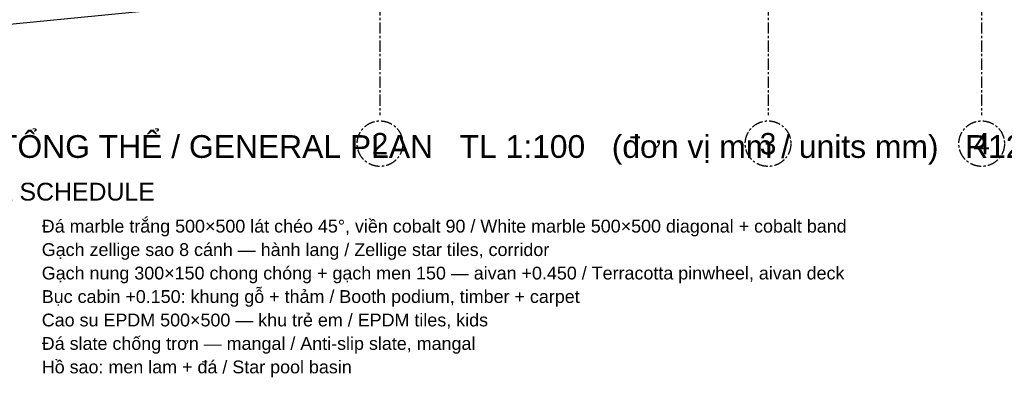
# Model space of a CAD drawing. Header units: millimetres. Extents: x -2320 to 44673, y -183000 to 30400.
# Tile 21 of 33: x 4790 to 18618, y -18286 to -13256. Entities that reach past the tile are written whole.
import ezdxf
from ezdxf.enums import TextEntityAlignment as Align

# ---------------------------------------------------------------- set-up
doc = ezdxf.new("R2010")
doc.units = ezdxf.units.MM
doc.header["$LTSCALE"] = 50
doc.linetypes.add('CENTER', pattern=[5.08, 3.175, -0.635, 0.635, -0.635])
for name, color, linetype in [('A-FURN-BASE', 9, 'Continuous'), ('A-TEXT', 7, 'Continuous'), ('S-GRID', 8, 'CENTER')]:
    doc.layers.add(name, color=color, linetype=linetype)
doc.styles.add('VN', font='arial.ttf')

msp = doc.modelspace()

# ---------------------------------------------------------------- linework, layer by layer
at = {"layer": 'A-FURN-BASE'}
msp.add_lwpolyline([(4492, -12312), (9288, -12312), (9286.8, -12864.1), (3399.7, -13443.8), (3112.6, -12309.1), (3708, -12312), (3708, -13030.5), (4492, -13030.5)], close=True, dxfattribs=at)
at = {"layer": 'S-GRID'}
for p, q in [((9850, 2200), (9850, -14600)), ((15300, 2200), (15300, -14600)), ((18300, 2200), (18300, -14600))]:
    msp.add_line(p, q, dxfattribs=at)
for centre in [(9850, -15000), (15300, -15000), (18300, -15000)]:
    msp.add_circle(centre, 320, dxfattribs=at)

# ---------------------------------------------------------------- texts
at = {"layer": 'A-TEXT', "style": 'VN'}
for s, height, p in [('SAMARKAND — MẶT BẰNG TỔNG THỂ / GENERAL PLAN   TL 1:100   (đơn vị mm / units mm)   R12-v12.1', 320, (-1500, -15200)), ('BẢNG DIỆN TÍCH SÀN / FLOOR AREA SCHEDULE', 250, (-1500, -15800)), ('Đá marble trắng 500×500 lát chéo 45°, viền cobalt 90 / White marble 500×500 diagonal + cobalt band', 180, (5100, -16250)), ('Gạch zellige sao 8 cánh — hành lang / Zellige star tiles, corridor', 180, (5100, -16580)), ('Gạch nung 300×150 chong chóng + gạch men 150 — aivan +0.450 / Terracotta pinwheel, aivan deck', 180, (5100, -16910)), ('Bục cabin +0.150: khung gỗ + thảm / Booth podium, timber + carpet', 180, (5100, -17240)), ('Cao su EPDM 500×500 — khu trẻ em / EPDM tiles, kids', 180, (5100, -17570)), ('Đá slate chống trơn — mangal / Anti-slip slate, mangal', 180, (5100, -17900)), ('Hồ sao: men lam + đá / Star pool basin', 180, (5100, -18230))]:
    msp.add_text(s, height=height, dxfattribs=at).set_placement(p)
at = {"layer": 'S-GRID', "style": 'VN'}
for s, p in [('2', (9850, -15000)), ('3', (15300, -15000)), ('4', (18300, -15000))]:
    msp.add_text(s, height=300, dxfattribs=at).set_placement(p, align=Align.MIDDLE_CENTER)

doc.saveas('drawing.dxf')
